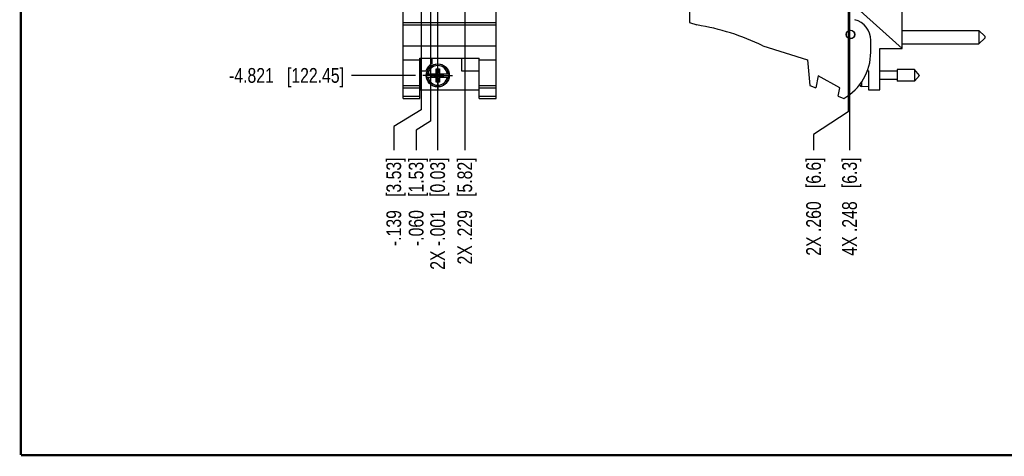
# Model space of a CAD drawing. Header units: inches. Extents: x 0.2 to 16.8, y 0.2 to 10.8.
# Tile 1 of 12: x 0.2 to 8.6, y 0.2 to 3.9. Entities that reach past the tile are written whole.
import ezdxf

# ---------------------------------------------------------------- set-up
doc = ezdxf.new("R2010")
doc.units = ezdxf.units.IN
doc.header["$LTSCALE"] = 0.935
doc.header["$MEASUREMENT"] = 0
doc.linetypes.add('CENTER', pattern=[0.6, 0.375, -0.075, 0.075, -0.075])
doc.layers.get('0').update_dxf_attribs({"linetype": 'CONTINUOUS'})
doc.layers.add('02___PRT_ALL_AXES', color=7, linetype='CONTINUOUS')
doc.layers.add('DIMENSIONS', color=7, linetype='CONTINUOUS')
doc.styles.get("Standard").update_dxf_attribs({"font": 'txt', "width": 0.8})
doc.dimstyles.new('DIMSTYLE_1', dxfattribs={"dimtxt": 0.125, "dimasz": 0.18, "dimexe": 0.18, "dimexo": 0.0625, "dimgap": 0.09, "dimtad": 0, "dimtih": 1, "dimtoh": 1, "dimdec": 3, "dimzin": 4, "dimdsep": 46, "dimtxsty": 'STANDARD', "dimblk": '_FILLED', "dimblk1": '_FILLED', "dimblk2": '_FILLED', "dimcen": 0.09, "dimadec": 0, "dimazin": 0, "dimtp": 0.01, "dimtm": 0.01, "dimtfac": 1, "dimtdec": 3, "dimtofl": 0, "dimtmove": 0, "dimatfit": 3, "dimldrblk": '_FILLED', "dimfxl": 1, "dimtolj": 1, "dimtzin": 4, "dimarcsym": 0})

# ---------------------------------------------------------------- blocks, each defined once
blk = doc.blocks.new('*D10')
at = {"layer": 'DIMENSIONS', "color": 2, "linetype": 'CONTINUOUS'}
blk.add_line((3.5938, 3.4754), (3.0499, 3.4754), dxfattribs=at)
at = {"layer": 'DIMENSIONS', "color": 2, "linetype": 'CONTINUOUS', "insert": (2.9874, 3.5379), "char_height": 0.125, "width": 1.525, "attachment_point": 3, "line_spacing_factor": 0.9}
blk.add_mtext('-4.821{\\Ftxt.shx;\\W1.000000;\\H0.125000; }[122.45]', dxfattribs=at)
blk = doc.blocks.new('_FILLED')
at = {"color": 0, "linetype": 'BYBLOCK'}
blk.add_solid([(0, 0), (-1, 0.174), (-1, -0.174)], dxfattribs=at)
blk = doc.blocks.new('*D17')
at = {"layer": 'DIMENSIONS', "color": 2, "linetype": 'CONTINUOUS'}
blk.add_line((3.7804, 4.2451), (3.7804, 2.8429), dxfattribs=at)
at = {"layer": 'DIMENSIONS', "color": 2, "linetype": 'CONTINUOUS', "insert": (3.7179, 2.7804), "char_height": 0.125, "width": 1.525, "attachment_point": 3, "rotation": 90, "line_spacing_factor": 0.9}
blk.add_mtext('2X -.001{\\Ftxt.shx;\\W1.000000;\\H0.125000; }[0.03]', dxfattribs=at)
blk = doc.blocks.new('*D18')
at = {"layer": 'DIMENSIONS', "color": 2, "linetype": 'CONTINUOUS'}
blk.add_line((4.0104, 4.2467), (4.0104, 2.8429), dxfattribs=at)
at = {"layer": 'DIMENSIONS', "color": 2, "linetype": 'CONTINUOUS', "insert": (3.9479, 2.7804), "char_height": 0.125, "width": 1.425, "attachment_point": 3, "rotation": 90, "line_spacing_factor": 0.9}
blk.add_mtext('2X .229{\\Ftxt.shx;\\W1.000000;\\H0.125000; }[5.82]', dxfattribs=at)
blk = doc.blocks.new('*D19')
at = {"layer": 'DIMENSIONS', "color": 2, "linetype": 'CONTINUOUS'}
for p, q in [((3.7211, 6.1229), (3.7211, 3.0871)), ((3.7211, 3.0871), (3.5984, 3.0119)), ((3.5984, 3.0119), (3.5984, 2.8429))]:
    blk.add_line(p, q, dxfattribs=at)
at = {"layer": 'DIMENSIONS', "color": 2, "linetype": 'CONTINUOUS', "insert": (3.5359, 2.7804), "char_height": 0.125, "width": 1.225, "attachment_point": 3, "rotation": 90, "line_spacing_factor": 0.9}
blk.add_mtext('-.060{\\Ftxt.shx;\\W1.000000;\\H0.125000; }[1.53]', dxfattribs=at)
blk = doc.blocks.new('*D20')
at = {"layer": 'DIMENSIONS', "color": 2, "linetype": 'CONTINUOUS'}
for p, q in [((3.6424, 6.1229), (3.6424, 3.1833)), ((3.6424, 3.1833), (3.4091, 3.042)), ((3.4091, 3.042), (3.4091, 2.8429))]:
    blk.add_line(p, q, dxfattribs=at)
at = {"layer": 'DIMENSIONS', "color": 2, "linetype": 'CONTINUOUS', "insert": (3.3466, 2.7804), "char_height": 0.125, "width": 1.225, "attachment_point": 3, "rotation": 90, "line_spacing_factor": 0.9}
blk.add_mtext('-.139{\\Ftxt.shx;\\W1.000000;\\H0.125000; }[3.53]', dxfattribs=at)
blk = doc.blocks.new('*D24')
at = {"layer": 'DIMENSIONS', "color": 2, "linetype": 'CONTINUOUS'}
blk.add_line((7.2699, 4.2982), (7.2699, 2.8429), dxfattribs=at)
at = {"layer": 'DIMENSIONS', "color": 2, "linetype": 'CONTINUOUS', "insert": (7.2074, 2.7804), "char_height": 0.125, "width": 1.325, "attachment_point": 3, "rotation": 90, "line_spacing_factor": 0.9}
blk.add_mtext('4X .248{\\Ftxt.shx;\\W1.000000;\\H0.125000; }[6.3]', dxfattribs=at)
blk = doc.blocks.new('*D25')
at = {"layer": 'DIMENSIONS', "color": 2, "linetype": 'CONTINUOUS'}
for p, q in [((7.2582, 4.5568), (7.2582, 3.1661)), ((7.2582, 3.1661), (6.9651, 2.9745)), ((6.9651, 2.9745), (6.9651, 2.8429))]:
    blk.add_line(p, q, dxfattribs=at)
at = {"layer": 'DIMENSIONS', "color": 2, "linetype": 'CONTINUOUS', "insert": (6.9026, 2.7804), "char_height": 0.125, "width": 1.325, "attachment_point": 3, "rotation": 90, "line_spacing_factor": 0.9}
blk.add_mtext('2X .260{\\Ftxt.shx;\\W1.000000;\\H0.125000; }[6.6]', dxfattribs=at)

msp = doc.modelspace()

# ---------------------------------------------------------------- linework, layer by layer
at = {"color": 7, "linetype": 'CONTINUOUS'}
for p, q in [((3.4874, 3.2804), (3.4874, 8.4183)), ((4.2754, 3.2804), (4.2754, 8.4183)), ((7.7159, 3.7034), (7.7159, 4.2824)), ((5.9149, 4.0424), (5.9149, 3.9224)), ((7.7159, 3.7034), (7.3349, 4.044)), ((3.4874, 3.9224), (4.2754, 3.9224)), ((5.9149, 3.9224), (5.9769, 3.9028)), ((3.4874, 3.9028), (4.2754, 3.9028)), ((7.7159, 3.8572), (8.3659, 3.8572)), ((8.4159, 3.8072), (8.3659, 3.8572)), ((8.3659, 3.8572), (8.3659, 3.7422)), ((7.4499, 3.6724), (7.4499, 3.7731)), ((8.4159, 3.7922), (8.3659, 3.7422)), ((8.4159, 3.8072), (8.4159, 3.7922)), ((3.4874, 3.7271), (4.2754, 3.7271)), ((6.5349, 3.7271), (6.9149, 3.6074)), ((7.5279, 3.7034), (7.7159, 3.7034)), ((7.5279, 3.3534), (7.5279, 3.7034)), ((7.7159, 3.7422), (8.3659, 3.7422)), ((3.4874, 3.6074), (3.6294, 3.6074)), ((3.6294, 3.6226), (4.1334, 3.6226)), ((3.6294, 3.2804), (3.6294, 3.6226)), ((3.6354, 3.6226), (3.6354, 3.3534)), ((3.7324, 3.6226), (3.7324, 3.5727)), ((3.9824, 3.6226), (3.9824, 3.5134)), ((4.1334, 3.2804), (4.1334, 3.6226)), ((4.1334, 3.6074), (4.2754, 3.6074)), ((6.9149, 3.6074), (6.9349, 3.3904)), ((3.6354, 3.5134), (3.6792, 3.5134)), ((3.7676, 3.5324), (3.7952, 3.5324)), ((3.7952, 3.4183), (3.7676, 3.5324)), ((3.7676, 3.4891), (3.7676, 3.5324)), ((3.7676, 3.4183), (3.7952, 3.5324)), ((3.7952, 3.5324), (3.7952, 3.4891)), ((3.9824, 3.5134), (4.1334, 3.5134)), ((7.423, 3.5191), (7.4299, 3.5134)), ((7.4299, 3.5134), (7.4299, 3.3534)), ((7.6736, 3.5104), (7.5279, 3.5104)), ((7.8217, 3.5246), (7.6736, 3.5246)), ((7.6736, 3.5246), (7.6736, 3.4261)), ((7.863, 3.4754), (7.8217, 3.5246)), ((7.8217, 3.5246), (7.8217, 3.4261)), ((3.6868, 3.4891), (3.7697, 3.4891)), ((3.6868, 3.4616), (3.7697, 3.4616)), ((3.7329, 3.4636), (3.8299, 3.4871)), ((3.7697, 3.4871), (3.7329, 3.4871)), ((3.7329, 3.4871), (3.8299, 3.4636)), ((3.7329, 3.4636), (3.7329, 3.4871)), ((3.7329, 3.4636), (3.7697, 3.4636)), ((3.7676, 3.4183), (3.7676, 3.4616)), ((3.7697, 3.4891), (3.7697, 3.4871)), ((3.7931, 3.4636), (3.7697, 3.4871)), ((3.7697, 3.4636), (3.7931, 3.4871)), ((3.7697, 3.4616), (3.7697, 3.4636)), ((3.7931, 3.4891), (3.876, 3.4891)), ((3.7931, 3.4891), (3.7931, 3.4871)), ((3.8299, 3.4871), (3.7931, 3.4871)), ((3.7931, 3.4636), (3.8299, 3.4636)), ((3.7931, 3.4616), (3.7931, 3.4636)), ((3.7931, 3.4616), (3.876, 3.4616)), ((3.7952, 3.4616), (3.7952, 3.4183)), ((3.8299, 3.4636), (3.8299, 3.4871)), ((7.0049, 3.4711), (6.9849, 3.3711)), ((7.1889, 3.3711), (7.0049, 3.4711)), ((7.6736, 3.4403), (7.5279, 3.4403)), ((7.8217, 3.4261), (7.6736, 3.4261)), ((7.863, 3.4754), (7.8217, 3.4261)), ((3.4874, 3.3904), (3.6294, 3.3904)), ((3.4874, 3.3711), (3.6294, 3.3711)), ((3.6354, 3.3534), (4.1334, 3.3534)), ((3.7952, 3.4183), (3.7676, 3.4183)), ((4.1334, 3.3904), (4.2754, 3.3904)), ((4.1334, 3.3711), (4.2754, 3.3711)), ((6.9349, 3.3904), (6.9849, 3.3711)), ((7.1743, 3.2983), (7.1889, 3.3711)), ((7.4299, 3.3773), (7.3728, 3.3806)), ((7.4299, 3.3534), (7.5279, 3.3534)), ((3.4874, 3.2983), (3.6294, 3.2983)), ((3.4874, 3.2804), (3.6294, 3.2804)), ((4.1334, 3.2983), (4.2754, 3.2983)), ((4.1334, 3.2804), (4.2754, 3.2804)), ((7.1743, 3.2983), (7.2209, 3.2804))]:
    msp.add_line(p, q, dxfattribs=at)
at = {"color": 9, "linetype": 'CONTINUOUS'}
for p, q in [((7.3728, 3.3806), (7.3728, 3.4208)), ((7.3585, 3.3922), (7.3585, 3.4008))]:
    msp.add_line(p, q, dxfattribs=at)
at = {"color": 7, "linetype": 'CONTINUOUS', "const_width": 0.02}
for points in [[(0.25, 10.7586), (0.25, 0.2586)], [(0.25, 0.2586), (16.75, 0.2586)]]:
    msp.add_lwpolyline(points, dxfattribs=at)
at = {"color": 7, "linetype": 'CONTINUOUS'}
for centre, radius in [((7.2779, 3.8224), 0.0365), ((7.2779, 3.8224), 0.035), ((3.7814, 3.4754), 0.098)]:
    msp.add_circle(centre, radius, dxfattribs=at)
for centre, radius, start, end in [((7.2699, 3.7731), 0.18, 0, 75.52249), ((5.6536, 1.9028), 2.026, 64.21446, 80.81669), ((6.9999, 3.6724), 0.45, 299.41364, 360), ((3.7814, 3.4754), 0.109, 116.71426, 159.59683), ((3.7814, 3.4754), 0.0956, 171.71661, 188.28339), ((3.7814, 3.4754), 0.0956, 351.71661, 8.28339), ((7.6603, 3.4754), 0.313, 194.18113, 195.4149), ((7.3737, 3.3963), 0.0157, 195.4149, 266.69607)]:
    msp.add_arc(centre, radius, start, end, dxfattribs=at)
at = {"color": 9, "linetype": 'CONTINUOUS'}
for radius, start, end in [(0.0947, 8.36374, 171.63626), (0.0832, 9.53359, 170.46641), (0.0947, 188.36374, 351.63626), (0.0832, 189.53359, 350.46641)]:
    msp.add_arc((3.7814, 3.4754), radius, start, end, dxfattribs=at)
at = {"layer": '02___PRT_ALL_AXES', "color": 7, "linetype": 'CENTER'}
for q in [(3.7814, 3.6005), (3.6563, 3.4754), (3.9065, 3.4754), (3.7814, 3.3503)]:
    msp.add_line((3.7814, 3.4754), q, dxfattribs=at)

# ---------------------------------------------------------------- dimensions: what is measured, and where the dimension line sits
at = {"layer": 'DIMENSIONS', "color": 2, "linetype": 'CONTINUOUS'}
for feature_location, offset, dtype, origin, text, picture, middle in [((3.5938, 3.4754), (-0.5439, 0), 0, (3.6563, 8.2963), '-<>', '*D10', (1.9749, 3.4754)), ((3.6423995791, 6.1228821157), (-0.2333122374, -3.2800220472), 0, (3.7813995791, 6.1853821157), '-<>', '*D20', (3.5211057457, 1.9943609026)), ((3.7211397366, 6.1228821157), (-0.1227120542, -3.2800220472), 0, (3.7813995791, 6.1853821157), '-<>', '*D19', (3.7104460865, 1.9943609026)), ((7.258212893, 4.556786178), (-0.2931271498, -1.7139261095), 0, (7.5179373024, 4.619286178), '2X <>', '*D25', (7.0771041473, 1.9390607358)), ((7.2699, 4.2982), (0, -1.4553), 1, (7.5179, 4.3607), '4X <>', '*D24', (7.382, 1.9391)), ((3.7804, 4.2451), (0, -1.4023), 1, (3.7814, 4.3076), '2X -<>', '*D17', (3.8924, 1.7944)), ((4.0104, 4.2467), (0, -1.4038), 1, (3.7814, 4.3092), '2X <>', '*D18', (4.1224, 1.8891))]:
    dim = msp.add_ordinate_dim(feature_location=feature_location, offset=offset, dtype=dtype, origin=origin, text=text, dimstyle='DIMSTYLE_1', dxfattribs=at)
    dim.commit()
    dim.dimension.update_dxf_attribs({"geometry": picture, "text_midpoint": middle})

doc.saveas('drawing.dxf')
